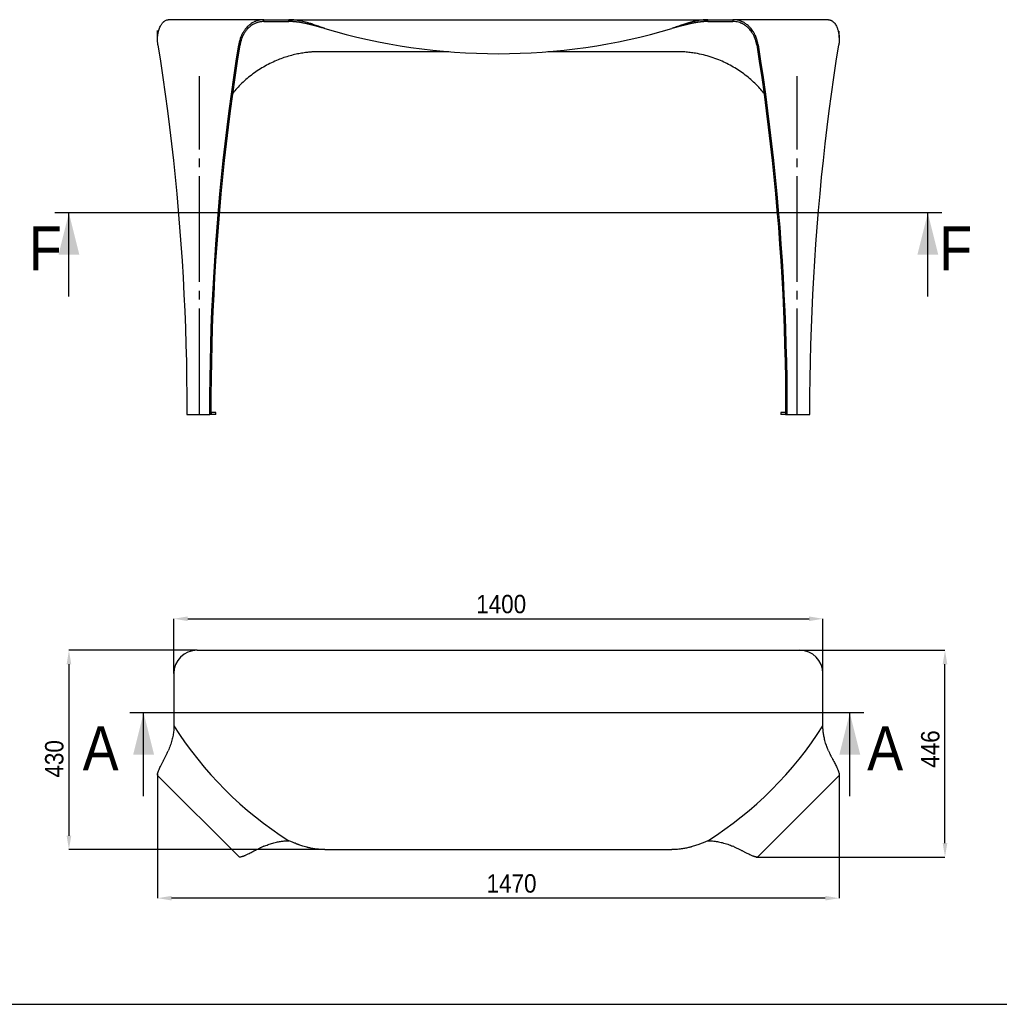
# Model space of a CAD drawing. Header units: millimetres. Extents: x 140 to 6290, y 235 to 4540.
# Tile 2 of 4: x 1337 to 3450, y 235 to 2359. Entities that reach past the tile are written whole.
import ezdxf

# ---------------------------------------------------------------- set-up
doc = ezdxf.new("R2010")
doc.units = ezdxf.units.MM
doc.header["$LTSCALE"] = 15
doc.header["$PDSIZE"] = -1
doc.linetypes.add('SLD-Centro', pattern=[19.05, 15.24, -1.27, 1.27, -1.27])
doc.linetypes.add('SLD-Solido', pattern=[0])
for name, color, linetype in [('PIEGHE', 6, 'SLD-Centro'), ('QUOTE', 1, 'SLD-Solido'), ('SCHIZZI', 9, 'Continuous'), ('SEZIONI', 9, 'SLD-Solido')]:
    doc.layers.add(name, color=color, linetype=linetype)
doc.styles.add('SLDTEXTSTYLE0', font='GOTHIC.TTF', dxfattribs={"width": 0.913})
doc.dimstyles.new('SLDDIMSTYLE0', dxfattribs={"dimtxt": 39.6875, "dimasz": 30, "dimexe": 0, "dimexo": 0.0625, "dimgap": 9.921875, "dimtad": 1, "dimdec": 1, "dimrnd": 1e-09, "dimzin": 12, "dimdsep": 46, "dimtxsty": 'SLDTEXTSTYLE0', "dimsah": 1, "dimcen": 0.09, "dimadec": 0, "dimazin": 3, "dimtfac": 1, "dimtdec": 1, "dimtofl": 0, "dimtmove": 0, "dimatfit": 3, "dimfxl": 1, "dimfrac": 2, "dimtolj": 1, "dimtzin": 12, "dimarcsym": 0})

# ---------------------------------------------------------------- blocks, each defined once
blk = doc.blocks.new('_D')
at = {"layer": 'Defpoints', "color": 0, "transparency": 16777216}
for p in [(1719.5, 998.8), (1443.3, 568.8), (1995.2, 568.8)]:
    blk.add_point(p, dxfattribs=at)
at = {"layer": 'QUOTE', "color": 0, "lineweight": -2, "transparency": 16777216}
for p, q in [((1719.4, 998.8), (1443.3, 998.8)), ((1443.3, 968.8), (1443.3, 598.8)), ((1995.2, 568.8), (1443.3, 568.8))]:
    blk.add_line(p, q, dxfattribs=at)
at = {"layer": 'QUOTE', "color": 0, "transparency": 16777216}
for points in [[(1438.3, 968.8), (1448.3, 968.8), (1443.3, 998.8)], [(1438.3, 598.8), (1448.3, 598.8), (1443.3, 568.8)]]:
    blk.add_solid(points, dxfattribs=at)
at = {"layer": 'QUOTE', "color": 0, "transparency": 16777216, "insert": (1391.7, 764.6), "char_height": 39.69, "attachment_point": 2, "rotation": 90, "style": 'SLDTEXTSTYLE0'}
blk.add_mtext('\\A1;430', dxfattribs=at)
blk = doc.blocks.new('_D_1')
at = {"layer": 'Defpoints', "color": 0, "transparency": 16777216}
for p in [(3019.5, 998.8), (3332.7, 998.8), (2925.5, 552.8)]:
    blk.add_point(p, dxfattribs=at)
at = {"layer": 'QUOTE', "color": 0, "lineweight": -2, "transparency": 16777216}
for p, q in [((3019.5, 998.8), (3332.7, 998.8)), ((3332.7, 582.8), (3332.7, 968.8)), ((2925.6, 552.8), (3332.7, 552.8))]:
    blk.add_line(p, q, dxfattribs=at)
at = {"layer": 'QUOTE', "color": 0, "transparency": 16777216}
for points in [[(3327.7, 968.8), (3337.7, 968.8), (3332.7, 998.8)], [(3327.7, 582.8), (3337.7, 582.8), (3332.7, 552.8)]]:
    blk.add_solid(points, dxfattribs=at)
at = {"layer": 'QUOTE', "color": 0, "transparency": 16777216, "insert": (3281.1, 785.7), "char_height": 39.69, "attachment_point": 2, "rotation": 90, "style": 'SLDTEXTSTYLE0'}
blk.add_mtext('\\A1;446', dxfattribs=at)
blk = doc.blocks.new('_D_2')
at = {"layer": 'Defpoints', "color": 0, "transparency": 16777216}
for p in [(1634.5, 731.8), (3104.5, 731.8), (1634.5, 464)]:
    blk.add_point(p, dxfattribs=at)
at = {"layer": 'QUOTE', "color": 0, "lineweight": -2, "transparency": 16777216}
for p, q in [((1634.5, 731.8), (1634.5, 464)), ((3104.5, 731.8), (3104.5, 464)), ((3074.5, 464), (1664.5, 464))]:
    blk.add_line(p, q, dxfattribs=at)
at = {"layer": 'QUOTE', "color": 0, "transparency": 16777216}
for points in [[(1664.5, 469), (1664.5, 459), (1634.5, 464)], [(3074.5, 469), (3074.5, 459), (3104.5, 464)]]:
    blk.add_solid(points, dxfattribs=at)
at = {"layer": 'QUOTE', "color": 0, "transparency": 16777216, "insert": (2397.8, 515.7), "char_height": 39.69, "attachment_point": 2, "style": 'SLDTEXTSTYLE0'}
blk.add_mtext('\\A1;1470', dxfattribs=at)
blk = doc.blocks.new('_D_3')
at = {"layer": 'Defpoints', "color": 0, "transparency": 16777216}
for p in [(3069.5, 1066.9), (1669.5, 948.8), (3069.5, 948.8)]:
    blk.add_point(p, dxfattribs=at)
at = {"layer": 'QUOTE', "color": 0, "lineweight": -2, "transparency": 16777216}
for p, q in [((1669.5, 948.9), (1669.5, 1066.9)), ((1699.5, 1066.9), (3039.5, 1066.9)), ((3069.5, 948.9), (3069.5, 1066.9))]:
    blk.add_line(p, q, dxfattribs=at)
at = {"layer": 'QUOTE', "color": 0, "transparency": 16777216}
for points in [[(1699.5, 1071.9), (1699.5, 1061.9), (1669.5, 1066.9)], [(3039.5, 1071.9), (3039.5, 1061.9), (3069.5, 1066.9)]]:
    blk.add_solid(points, dxfattribs=at)
at = {"layer": 'QUOTE', "color": 0, "transparency": 16777216, "insert": (2375.5, 1118.5), "char_height": 39.69, "attachment_point": 2, "style": 'SLDTEXTSTYLE0'}
blk.add_mtext('\\A1;1400', dxfattribs=at)

msp = doc.modelspace()

# ---------------------------------------------------------------- linework, layer by layer
for p, q in [((1863.59, 2359.5), (1657.55, 2359.5)), ((1863.59, 2355.5), (1863.59, 2359.5)), ((1917.68, 2355.5), (1917.68, 2359.5)), ((1917.68, 2355.5), (1917.68, 2359.5)), ((1917.68, 2359.5), (2821.29, 2359.5)), ((2821.29, 2355.5), (2821.29, 2359.5)), ((2821.29, 2355.5), (2821.29, 2359.5)), ((3081.41, 2359.5), (2875.38, 2359.5)), ((2875.38, 2359.5), (2875.38, 2355.5)), ((2262.63, 2290.5), (1985.34, 2290.5)), ((2753.63, 2290.5), (2476.34, 2290.5)), ((1697.64, 1512.81), (1697.64, 1507.81)), ((1747.13, 1507.81), (1747.13, 1512.81)), ((1749.96, 1507.81), (1749.96, 1512.81)), ((1749.96, 1511.81), (1749.96, 1507.81)), ((1760.07, 1511.81), (1749.96, 1511.81)), ((1760.07, 1507.81), (1760.07, 1511.81)), ((2978.89, 1511.81), (2978.89, 1507.81)), ((2989, 1511.81), (2978.89, 1511.81)), ((2989, 1512.81), (2989, 1507.81)), ((2989, 1511.81), (2989, 1507.81)), ((2991.83, 1512.81), (2991.83, 1507.81)), ((3041.33, 1507.81), (3041.33, 1512.81)), ((1697.64, 1507.81), (1747.13, 1507.81)), ((1749.96, 1507.81), (1747.13, 1507.81)), ((1760.07, 1507.81), (1749.96, 1507.81)), ((2989, 1507.81), (2978.89, 1507.81)), ((2989, 1507.81), (2991.83, 1507.81)), ((2991.83, 1507.81), (3041.33, 1507.81)), ((1719.48, 998.85), (3019.48, 998.85)), ((1669.48, 948.85), (1669.48, 836.04)), ((3069.48, 836.04), (3069.48, 948.85)), ((1809.5, 553.63), (1635.27, 727.87)), ((3103.7, 727.87), (2929.46, 553.63)), ((1995.23, 568.85), (2743.73, 568.85))]:
    msp.add_line(p, q)
at = {"flags": 128}
for points in [[(1635.27, 2305.5), (1640.79, 2270.02), (1646.06, 2234.46), (1651.07, 2198.83), (1655.83, 2163.13), (1660.34, 2127.37), (1664.59, 2091.54), (1668.58, 2055.66), (1672.32, 2019.72), (1675.8, 1983.72), (1679.03, 1947.68), (1682, 1911.6), (1684.71, 1875.48), (1687.16, 1839.31), (1689.36, 1803.12), (1691.3, 1766.9), (1692.98, 1730.65), (1694.4, 1694.37), (1695.57, 1658.08), (1696.47, 1621.78), (1697.12, 1585.46), (1697.51, 1549.14), (1697.64, 1512.81)], [(1747.13, 1512.81), (1747.26, 1549.14), (1747.65, 1585.46), (1748.3, 1621.78), (1749.2, 1658.08), (1750.37, 1694.37), (1751.79, 1730.65), (1753.47, 1766.9), (1755.41, 1803.12), (1757.61, 1839.31), (1760.06, 1875.48), (1762.77, 1911.6), (1765.74, 1947.68), (1768.97, 1983.72), (1772.45, 2019.72), (1776.19, 2055.66), (1780.19, 2091.54), (1784.44, 2127.37), (1788.94, 2163.13), (1793.7, 2198.83), (1798.72, 2234.46), (1803.98, 2270.02), (1809.5, 2305.5)], [(1749.96, 1512.81), (1750.09, 1549.14), (1750.48, 1585.46), (1751.13, 1621.78), (1752.03, 1658.08), (1753.2, 1694.37), (1754.62, 1730.65), (1756.3, 1766.9), (1758.24, 1803.12), (1760.44, 1839.31), (1762.89, 1875.48), (1765.6, 1911.6), (1768.57, 1947.68), (1771.8, 1983.72), (1775.28, 2019.72), (1779.02, 2055.66), (1783.01, 2091.54), (1787.27, 2127.37), (1791.77, 2163.13), (1796.53, 2198.83), (1801.54, 2234.46), (1806.81, 2270.02), (1812.33, 2305.5)], [(2926.63, 2305.5), (2932.15, 2270.02), (2937.42, 2234.46), (2942.44, 2198.83), (2947.2, 2163.13), (2951.7, 2127.37), (2955.95, 2091.54), (2959.95, 2055.66), (2963.68, 2019.72), (2967.17, 1983.72), (2970.39, 1947.68), (2973.36, 1911.6), (2976.07, 1875.48), (2978.53, 1839.31), (2980.73, 1803.12), (2982.67, 1766.9), (2984.35, 1730.65), (2985.77, 1694.37), (2986.93, 1658.08), (2987.84, 1621.78), (2988.49, 1585.46), (2988.87, 1549.14), (2989, 1512.81)], [(2929.46, 2305.5), (2934.98, 2270.02), (2940.25, 2234.46), (2945.26, 2198.83), (2950.02, 2163.13), (2954.53, 2127.37), (2958.78, 2091.54), (2962.77, 2055.66), (2966.51, 2019.72), (2970, 1983.72), (2973.22, 1947.68), (2976.19, 1911.6), (2978.9, 1875.48), (2981.36, 1839.31), (2983.55, 1803.12), (2985.49, 1766.9), (2987.17, 1730.65), (2988.6, 1694.37), (2989.76, 1658.08), (2990.67, 1621.78), (2991.31, 1585.46), (2991.7, 1549.14), (2991.83, 1512.81)], [(3041.33, 1512.81), (3041.46, 1549.14), (3041.85, 1585.46), (3042.49, 1621.78), (3043.4, 1658.08), (3044.56, 1694.37), (3045.99, 1730.65), (3047.67, 1766.9), (3049.61, 1803.12), (3051.8, 1839.31), (3054.26, 1875.48), (3056.97, 1911.6), (3059.94, 1947.68), (3063.16, 1983.72), (3066.65, 2019.72), (3070.39, 2055.66), (3074.38, 2091.54), (3078.63, 2127.37), (3083.14, 2163.13), (3087.9, 2198.83), (3092.91, 2234.46), (3098.18, 2270.02), (3103.7, 2305.5)]]:
    msp.add_lwpolyline(points, dxfattribs=at)
for centre, radius, start, end in [((2369.48, 3601.95), 1315.8, 253.47538, 286.52462), ((1719.48, 948.85), 50, 90, 180), ((3019.48, 948.85), 50, 0, 90), ((2345.49, 1263.85), 800, 212.32767, 237.67233), ((2393.48, 1263.85), 800, 302.32767, 327.67233)]:
    msp.add_arc(centre, radius, start, end)
for points, knots in [([(1640.41, 2345.51), (1640.9, 2346.44), (1641.85, 2348.23), (1643.37, 2350.49), (1644.82, 2352.35), (1646.18, 2353.83), (1647.41, 2355.01), (1649.18, 2356.48), (1651.56, 2358.03), (1654.6, 2359.27), (1656.56, 2359.42), (1657.55, 2359.5)], [0, 0, 0, 0, 0.10663203, 0.2039899, 0.29207332, 0.37088239, 0.44041778, 0.50068097, 0.66507499, 0.83148406, 1, 1, 1, 1]), ([(1863.59, 2359.5), (1862.62, 2359.48), (1860.81, 2359.45), (1858.29, 2359.23), (1856.15, 2358.95), (1854.17, 2358.61), (1852.18, 2358.18), (1850.02, 2357.61), (1847.71, 2356.87), (1845.05, 2355.86), (1841.88, 2354.41), (1838.09, 2352.29), (1833.8, 2349.38), (1830.96, 2346.86), (1829.45, 2345.51)], [0, 0, 0, 0, 0.0767282, 0.1438813, 0.2014615, 0.2494729, 0.3048278, 0.3649592, 0.4298723, 0.499571, 0.5939062, 0.7087571, 0.844123, 1, 1, 1, 1]), ([(1863.59, 2359.5), (1866.7, 2359.5), (1873.05, 2359.5), (1882.97, 2359.5), (1892.51, 2359.5), (1901.46, 2359.5), (1909.61, 2359.5), (1915.01, 2359.5), (1917.68, 2359.5)], [0, 0, 0, 0, 0.1809061, 0.368371, 0.5595937, 0.7094733, 0.8568296, 1, 1, 1, 1]), ([(1995.23, 2340.5), (1991.37, 2341.85), (1987.66, 2343.15), (1980.56, 2345.63), (1977.16, 2346.81), (1970.67, 2348.99), (1967.57, 2350), (1963.17, 2351.39), (1961.74, 2351.83), (1959.65, 2352.45), (1958.97, 2352.66), (1957.95, 2352.95), (1957.62, 2353.05), (1957.12, 2353.2), (1956.95, 2353.24), (1956.7, 2353.32), (1956.62, 2353.34), (1956.5, 2353.37), (1956.46, 2353.39), (1956.39, 2353.4), (1956.37, 2353.41), (1956.34, 2353.42), (1956.33, 2353.42), (1956.32, 2353.43), (1956.31, 2353.43), (1956.3, 2353.43), (1956.3, 2353.43), (1952.28, 2354.58), (1948.66, 2355.48), (1943.82, 2356.55), (1942.31, 2356.86), (1940.19, 2357.27), (1939.5, 2357.39), (1938.52, 2357.57), (1938.19, 2357.62), (1937.72, 2357.7), (1937.56, 2357.73), (1937.33, 2357.77), (1937.25, 2357.78), (1937.13, 2357.8), (1937.1, 2357.81), (1937.04, 2357.82), (1937.02, 2357.82), (1936.99, 2357.82), (1936.98, 2357.83), (1936.97, 2357.83), (1936.96, 2357.83), (1936.95, 2357.83), (1936.94, 2357.83), (1936.54, 2357.9), (1935.84, 2358.01), (1933.83, 2358.32), (1932.53, 2358.51), (1929.32, 2358.89), (1927.41, 2359.08), (1923, 2359.39), (1920.49, 2359.5), (1917.68, 2359.5)], [0, 0, 0, 0, 0.125, 0.125, 0.25, 0.25, 0.375, 0.375, 0.4375, 0.4375, 0.46875, 0.46875, 0.484375, 0.484375, 0.4921875, 0.4921875, 0.4960938, 0.4960938, 0.4980469, 0.4980469, 0.4990234, 0.4990234, 0.4995117, 0.4995117, 0.4997559, 0.4997559, 0.5, 0.5, 0.625, 0.625, 0.6875, 0.6875, 0.71875, 0.71875, 0.734375, 0.734375, 0.7421875, 0.7421875, 0.7460938, 0.7460938, 0.7480469, 0.7480469, 0.7490234, 0.7490234, 0.7495117, 0.7495117, 0.7497559, 0.7497559, 0.75, 0.75, 0.8125, 0.8125, 0.875, 0.875, 0.9375, 0.9375, 1, 1, 1, 1]), ([(2821.29, 2359.5), (2814.71, 2359.5), (2808.2, 2358.88), (2798.55, 2357.27), (2795.35, 2356.62), (2790.58, 2355.5), (2788.99, 2355.11), (2786.62, 2354.49), (2785.83, 2354.28), (2784.65, 2353.96), (2784.25, 2353.85), (2783.66, 2353.68), (2783.47, 2353.63), (2783.17, 2353.54), (2783.07, 2353.52), (2782.93, 2353.47), (2782.88, 2353.46), (2782.8, 2353.44), (2782.78, 2353.43), (2782.74, 2353.42), (2782.73, 2353.42), (2782.7, 2353.41), (2782.69, 2353.41), (2780.52, 2352.79), (2778.09, 2352.07), (2772.68, 2350.4), (2769.71, 2349.45), (2763.22, 2347.3), (2759.7, 2346.1), (2752.12, 2343.46), (2748.06, 2342.02), (2743.73, 2340.5)], [0, 0, 0, 0, 0.25, 0.25, 0.375, 0.375, 0.4375, 0.4375, 0.46875, 0.46875, 0.484375, 0.484375, 0.4921875, 0.4921875, 0.4960938, 0.4960938, 0.4980469, 0.4980469, 0.4990234, 0.4990234, 0.4995117, 0.4995117, 0.5, 0.5, 0.625, 0.625, 0.75, 0.75, 0.875, 0.875, 1, 1, 1, 1]), ([(2821.29, 2359.5), (2824.69, 2359.5), (2831.62, 2359.5), (2842.01, 2359.5), (2852.96, 2359.5), (2864.16, 2359.5), (2871.69, 2359.5), (2875.38, 2359.5)], [0, 0, 0, 0, 0.18298577, 0.3720605, 0.56350278, 0.78610281, 1, 1, 1, 1]), ([(2909.52, 2345.51), (2908.49, 2346.44), (2906.52, 2348.23), (2903.52, 2350.49), (2900.72, 2352.35), (2898.13, 2353.83), (2895.8, 2355.01), (2892.44, 2356.48), (2887.81, 2358.03), (2881.7, 2359.27), (2877.5, 2359.42), (2875.38, 2359.5)], [0, 0, 0, 0, 0.106632, 0.2039899, 0.2920733, 0.3708824, 0.4404178, 0.500681, 0.665075, 0.8314841, 1, 1, 1, 1]), ([(3081.41, 2359.5), (3081.86, 2359.48), (3082.7, 2359.45), (3083.88, 2359.23), (3084.9, 2358.95), (3085.87, 2358.61), (3086.87, 2358.18), (3087.98, 2357.61), (3089.17, 2356.87), (3090.57, 2355.86), (3092.24, 2354.41), (3094.23, 2352.29), (3096.45, 2349.38), (3097.82, 2346.86), (3098.56, 2345.51)], [0, 0, 0, 0, 0.0767282, 0.1438813, 0.2014615, 0.2494729, 0.3048278, 0.3649592, 0.4298723, 0.499571, 0.5939062, 0.7087571, 0.844123, 1, 1, 1, 1]), ([(1634.46, 2320.87), (1634.56, 2322.34), (1634.72, 2324.94), (1635.17, 2328.21), (1635.61, 2330.82), (1636.18, 2333.64), (1637.07, 2337.14), (1638.46, 2341.37), (1639.72, 2344.06), (1640.41, 2345.51)], [0, 0, 0, 0, 0.157428, 0.2763829, 0.3614363, 0.4544111, 0.6053944, 0.7872605, 1, 1, 1, 1]), ([(1829.45, 2345.51), (1828.36, 2344.43), (1826.35, 2342.43), (1823.79, 2339.38), (1821.79, 2336.72), (1820.17, 2334.33), (1818.64, 2331.86), (1817, 2328.89), (1815.17, 2325.18), (1814.06, 2322.38), (1813.47, 2320.87)], [0, 0, 0, 0, 0.1595244, 0.2958314, 0.4089168, 0.4987779, 0.5881578, 0.7014898, 0.838772, 1, 1, 1, 1]), ([(1831.35, 2342.54), (1830.32, 2341.55), (1828.42, 2339.69), (1826, 2336.87), (1824.1, 2334.41), (1822.56, 2332.19), (1821.11, 2329.91), (1819.55, 2327.16), (1817.81, 2323.72), (1816.75, 2321.13), (1816.18, 2319.73)], [0, 0, 0, 0, 0.1596109, 0.2959807, 0.4091052, 0.498982, 0.588352, 0.7016464, 0.8388637, 1, 1, 1, 1]), ([(1863.59, 2355.5), (1862.67, 2355.48), (1860.96, 2355.45), (1858.58, 2355.25), (1856.55, 2354.99), (1854.68, 2354.68), (1852.81, 2354.28), (1850.76, 2353.75), (1848.59, 2353.06), (1846.08, 2352.13), (1843.08, 2350.79), (1839.51, 2348.83), (1835.46, 2346.13), (1832.78, 2343.79), (1831.35, 2342.54)], [0, 0, 0, 0, 0.0769383, 0.1442552, 0.2019533, 0.2500373, 0.3054412, 0.3655969, 0.4305102, 0.5001857, 0.5944515, 0.7091763, 0.8443603, 1, 1, 1, 1]), ([(1863.59, 2355.5), (1866.7, 2355.5), (1873.05, 2355.5), (1882.97, 2355.5), (1892.51, 2355.5), (1901.46, 2355.5), (1909.61, 2355.5), (1915.01, 2355.5), (1917.68, 2355.5)], [0, 0, 0, 0, 0.1809061, 0.368371, 0.5595937, 0.7094733, 0.8568296, 1, 1, 1, 1]), ([(1995.23, 2340.5), (1994.79, 2340.62), (1993.92, 2340.86), (1992.61, 2341.22), (1991.32, 2341.58), (1990.04, 2341.93), (1988.77, 2342.29), (1987.51, 2342.63), (1986.26, 2342.98), (1985.03, 2343.32), (1983.81, 2343.66), (1982.6, 2343.99), (1981.4, 2344.32), (1980.22, 2344.64), (1979.04, 2344.96), (1977.88, 2345.28), (1976.73, 2345.59), (1975.6, 2345.89), (1974.47, 2346.19), (1973.36, 2346.49), (1972.26, 2346.78), (1971.17, 2347.06), (1970.09, 2347.34), (1969.03, 2347.62), (1967.98, 2347.89), (1966.94, 2348.15), (1965.91, 2348.41), (1964.89, 2348.67), (1963.89, 2348.92), (1962.9, 2349.16), (1961.92, 2349.4), (1960.95, 2349.63), (1960, 2349.86), (1959.05, 2350.08), (1958.12, 2350.29), (1957.2, 2350.5), (1955.3, 2350.93), (1952.5, 2351.54), (1948.88, 2352.27), (1945.52, 2352.88), (1942.43, 2353.4), (1939.6, 2353.83), (1937.65, 2354.09), (1936.43, 2354.25), (1935.8, 2354.33), (1935.01, 2354.43), (1934.04, 2354.54), (1932.9, 2354.67), (1931.59, 2354.8), (1930.1, 2354.94), (1928.45, 2355.08), (1926.63, 2355.21), (1924.63, 2355.33), (1922.47, 2355.42), (1920.13, 2355.48), (1918.51, 2355.49), (1917.68, 2355.5)], [0, 0, 0, 0, 0.0168693, 0.0335865, 0.0501516, 0.0665647, 0.0828257, 0.0989346, 0.1148914, 0.1306962, 0.146349, 0.1618497, 0.1771984, 0.1923951, 0.2074397, 0.2223324, 0.237073, 0.2516617, 0.2660983, 0.280383, 0.2945158, 0.3084965, 0.3223254, 0.3360022, 0.3495272, 0.3629003, 0.3761214, 0.3891906, 0.402108, 0.4148735, 0.4274871, 0.4399489, 0.4522589, 0.4644171, 0.4764234, 0.488278, 0.4999808, 0.5500627, 0.5967718, 0.6401078, 0.680071, 0.7166614, 0.7498789, 0.7557749, 0.7638948, 0.7742388, 0.7868068, 0.8015988, 0.8186148, 0.8378549, 0.859319, 0.8830072, 0.9089194, 0.9370556, 0.9674158, 1, 1, 1, 1]), ([(2821.29, 2355.5), (2820.91, 2355.5), (2820.16, 2355.49), (2819.04, 2355.48), (2817.91, 2355.46), (2816.79, 2355.42), (2815.67, 2355.38), (2814.55, 2355.33), (2813.43, 2355.27), (2812.31, 2355.21), (2811.2, 2355.13), (2810.08, 2355.05), (2808.97, 2354.95), (2807.86, 2354.85), (2806.75, 2354.74), (2805.64, 2354.63), (2804.53, 2354.5), (2803.43, 2354.37), (2802.32, 2354.23), (2801.22, 2354.09), (2800.12, 2353.94), (2799.02, 2353.78), (2797.92, 2353.61), (2796.82, 2353.44), (2795.72, 2353.26), (2794.63, 2353.08), (2793.54, 2352.88), (2792.44, 2352.69), (2791.35, 2352.49), (2790.26, 2352.28), (2789.18, 2352.07), (2788.09, 2351.85), (2787.01, 2351.62), (2785.92, 2351.4), (2784.84, 2351.16), (2783.76, 2350.93), (2782.55, 2350.66), (2781.17, 2350.35), (2779.61, 2349.99), (2777.97, 2349.6), (2776.25, 2349.19), (2774.45, 2348.75), (2772.57, 2348.28), (2770.6, 2347.79), (2768.56, 2347.26), (2766.44, 2346.71), (2764.23, 2346.13), (2761.95, 2345.52), (2759.58, 2344.88), (2757.14, 2344.22), (2754.61, 2343.52), (2752.01, 2342.8), (2749.32, 2342.05), (2746.55, 2341.28), (2744.68, 2340.76), (2743.73, 2340.5)], [0, 0, 0, 0, 0.0146508, 0.0292802, 0.0438882, 0.0584748, 0.0730399, 0.0875836, 0.102106, 0.1166069, 0.1310865, 0.1455447, 0.1599815, 0.174397, 0.1887911, 0.2031638, 0.2175152, 0.2318453, 0.246154, 0.2604414, 0.2747075, 0.2889522, 0.3031757, 0.3173778, 0.3315587, 0.3457183, 0.3598566, 0.3739736, 0.3880693, 0.4021438, 0.4161971, 0.4302291, 0.4442399, 0.4582294, 0.4721977, 0.4861448, 0.5000707, 0.5191572, 0.5392653, 0.5603951, 0.5825468, 0.6057205, 0.6299161, 0.6551338, 0.6813737, 0.7086358, 0.7369201, 0.7662267, 0.7965557, 0.827907, 0.8602807, 0.8936768, 0.9280954, 0.9635364, 1, 1, 1, 1]), ([(2821.29, 2355.5), (2824.69, 2355.5), (2831.62, 2355.5), (2842.01, 2355.5), (2852.96, 2355.5), (2864.16, 2355.5), (2871.69, 2355.5), (2875.38, 2355.5)], [0, 0, 0, 0, 0.1829858, 0.3720605, 0.5635028, 0.7861028, 1, 1, 1, 1]), ([(2907.62, 2342.54), (2906.65, 2343.41), (2904.78, 2345.06), (2901.95, 2347.16), (2899.31, 2348.88), (2896.87, 2350.25), (2894.66, 2351.34), (2891.49, 2352.71), (2887.13, 2354.14), (2881.35, 2355.28), (2877.38, 2355.42), (2875.38, 2355.5)], [0, 0, 0, 0, 0.1064671, 0.2036847, 0.2916529, 0.3703717, 0.4398422, 0.5000661, 0.6644732, 0.8310832, 1, 1, 1, 1]), ([(2922.79, 2319.73), (2922.23, 2321.1), (2921.25, 2323.5), (2919.75, 2326.53), (2918.42, 2328.95), (2916.83, 2331.56), (2914.6, 2334.8), (2911.49, 2338.71), (2908.98, 2341.2), (2907.62, 2342.54)], [0, 0, 0, 0, 0.1573303, 0.2762232, 0.3612491, 0.4542194, 0.605229, 0.7871588, 1, 1, 1, 1]), ([(2925.5, 2320.87), (2924.92, 2322.34), (2923.89, 2324.94), (2922.32, 2328.21), (2920.92, 2330.82), (2919.25, 2333.64), (2916.9, 2337.14), (2913.62, 2341.37), (2910.96, 2344.06), (2909.52, 2345.51)], [0, 0, 0, 0, 0.157428, 0.2763829, 0.3614363, 0.4544111, 0.6053944, 0.7872605, 1, 1, 1, 1]), ([(3098.56, 2345.51), (3099.08, 2344.43), (3100.03, 2342.43), (3101.15, 2339.38), (3101.98, 2336.72), (3102.6, 2334.33), (3103.16, 2331.86), (3103.71, 2328.89), (3104.23, 2325.18), (3104.41, 2322.38), (3104.5, 2320.87)], [0, 0, 0, 0, 0.1595244, 0.2958314, 0.4089168, 0.4987779, 0.5881578, 0.7014898, 0.838772, 1, 1, 1, 1]), ([(1985.34, 2290.5), (1983.9, 2290.48), (1981.41, 2290.45), (1977.79, 2290.39), (1974.41, 2290.27), (1970.86, 2290.08), (1967.19, 2289.83), (1963.47, 2289.52), (1959.76, 2289.16), (1953.51, 2288.45), (1944.7, 2287.18), (1932.67, 2284.85), (1920.08, 2281.73), (1906.99, 2277.69), (1893.56, 2272.7), (1879.88, 2266.67), (1866.06, 2259.48), (1852.73, 2251.42), (1839.93, 2242.53), (1827.73, 2232.84), (1816.19, 2222.36), (1805.85, 2211.85), (1799.73, 2204.52), (1796.95, 2201.18)], [0, 0, 0, 0, 0.02000543, 0.03466571, 0.05038507, 0.06707103, 0.08416786, 0.1016797, 0.11898262, 0.13597803, 0.18937825, 0.24286311, 0.30642871, 0.36993513, 0.43358328, 0.50590309, 0.57807118, 0.65038233, 0.72271073, 0.79488741, 0.86720719, 0.93954475, 1, 1, 1, 1]), ([(2941.98, 2201.22), (2939.21, 2204.55), (2933.11, 2211.86), (2922.77, 2222.36), (2911.24, 2232.84), (2899.03, 2242.53), (2886.24, 2251.42), (2872.91, 2259.48), (2859.09, 2266.67), (2844.27, 2273.2), (2828.45, 2278.94), (2811.67, 2283.7), (2796.52, 2286.84), (2783.13, 2288.8), (2773.96, 2289.69), (2767.33, 2290.13), (2763.15, 2290.32), (2758.65, 2290.43), (2755.43, 2290.47), (2753.63, 2290.5)], [0, 0, 0, 0, 0.06021845, 0.13256669, 0.20491802, 0.27711576, 0.34945483, 0.42179727, 0.49398642, 0.56631716, 0.6473188, 0.72816652, 0.80915931, 0.8625738, 0.91666495, 0.93737051, 0.95503159, 0.97495245, 1, 1, 1, 1]), ([(1669.48, 836.04), (1669.45, 832.64), (1669.38, 825.71), (1667.86, 815.32), (1665.43, 804.37), (1662.07, 793.17), (1659.04, 785.64), (1657.55, 781.95)], [0, 0, 0, 0, 0.1829858, 0.3720605, 0.5635028, 0.7861028, 1, 1, 1, 1]), ([(3081.41, 781.95), (3080.15, 785.07), (3077.57, 791.41), (3074.41, 801.34), (3072, 810.87), (3070.42, 819.82), (3069.5, 827.97), (3069.49, 833.38), (3069.48, 836.04)], [0, 0, 0, 0, 0.1809061, 0.368371, 0.5595937, 0.7094733, 0.8568296, 1, 1, 1, 1]), ([(1640.41, 747.81), (1640.9, 748.84), (1641.85, 750.81), (1643.37, 753.81), (1644.82, 756.61), (1646.18, 759.2), (1647.41, 761.53), (1649.18, 764.89), (1651.56, 769.52), (1654.6, 775.63), (1656.56, 779.83), (1657.55, 781.95)], [0, 0, 0, 0, 0.10663203, 0.2039899, 0.29207332, 0.37088239, 0.44041778, 0.50068097, 0.66507499, 0.83148406, 1, 1, 1, 1]), ([(3081.41, 781.95), (3081.86, 780.98), (3082.7, 779.18), (3083.88, 776.66), (3084.9, 774.51), (3085.87, 772.53), (3086.87, 770.55), (3087.98, 768.38), (3089.17, 766.08), (3090.57, 763.41), (3092.24, 760.24), (3094.23, 756.45), (3096.45, 752.16), (3097.82, 749.33), (3098.56, 747.81)], [0, 0, 0, 0, 0.07672817, 0.14388126, 0.20146148, 0.24947287, 0.30482779, 0.36495924, 0.42987232, 0.49957102, 0.59390621, 0.70875707, 0.844123, 1, 1, 1, 1]), ([(1634.46, 731.83), (1634.56, 732.41), (1634.72, 733.43), (1635.17, 735.01), (1635.61, 736.41), (1636.18, 738.08), (1637.07, 740.43), (1638.46, 743.71), (1639.72, 746.37), (1640.41, 747.81)], [0, 0, 0, 0, 0.15742796, 0.27638294, 0.36143631, 0.45441107, 0.60539444, 0.7872605, 1, 1, 1, 1]), ([(3098.56, 747.81), (3099.08, 746.73), (3100.03, 744.72), (3101.15, 742.16), (3101.98, 740.16), (3102.6, 738.53), (3103.16, 737), (3103.71, 735.36), (3104.23, 733.54), (3104.41, 732.43), (3104.5, 731.83)], [0, 0, 0, 0, 0.1595244, 0.2958314, 0.4089168, 0.4987779, 0.5881578, 0.7014898, 0.838772, 1, 1, 1, 1]), ([(1863.59, 575.92), (1862.62, 575.47), (1860.81, 574.63), (1858.29, 573.45), (1856.15, 572.43), (1854.17, 571.46), (1852.18, 570.46), (1850.02, 569.35), (1847.71, 568.15), (1845.05, 566.76), (1841.88, 565.09), (1838.09, 563.1), (1833.8, 560.88), (1830.96, 559.51), (1829.45, 558.77)], [0, 0, 0, 0, 0.0767282, 0.1438813, 0.2014615, 0.2494729, 0.3048278, 0.3649592, 0.4298723, 0.499571, 0.5939062, 0.7087571, 0.844123, 1, 1, 1, 1]), ([(1863.59, 575.92), (1866.7, 577.18), (1873.05, 579.76), (1882.97, 582.92), (1892.51, 585.33), (1901.46, 586.91), (1909.61, 587.83), (1915.01, 587.84), (1917.68, 587.85)], [0, 0, 0, 0, 0.1809061, 0.368371, 0.5595937, 0.7094733, 0.8568296, 1, 1, 1, 1]), ([(1995.23, 568.85), (1991.37, 568.85), (1987.66, 568.99), (1980.56, 569.51), (1977.16, 569.89), (1970.67, 570.81), (1967.57, 571.36), (1963.17, 572.27), (1961.74, 572.59), (1959.65, 573.08), (1958.97, 573.25), (1957.95, 573.5), (1957.62, 573.59), (1957.12, 573.71), (1956.95, 573.76), (1956.7, 573.82), (1956.62, 573.84), (1956.5, 573.88), (1956.46, 573.89), (1956.39, 573.9), (1956.37, 573.91), (1956.34, 573.92), (1956.33, 573.92), (1956.32, 573.92), (1956.31, 573.93), (1956.3, 573.93), (1956.3, 573.93), (1952.28, 574.99), (1948.66, 576.09), (1943.82, 577.66), (1942.31, 578.17), (1940.19, 578.91), (1939.5, 579.15), (1938.52, 579.5), (1938.19, 579.62), (1937.72, 579.79), (1937.56, 579.85), (1937.33, 579.93), (1937.25, 579.96), (1937.13, 580), (1937.1, 580.01), (1937.04, 580.04), (1937.02, 580.04), (1936.99, 580.05), (1936.98, 580.06), (1936.97, 580.06), (1936.96, 580.06), (1936.95, 580.07), (1936.94, 580.07), (1936.54, 580.22), (1935.84, 580.48), (1933.83, 581.25), (1932.53, 581.76), (1929.32, 583.03), (1927.41, 583.81), (1923, 585.62), (1920.49, 586.67), (1917.68, 587.85)], [0, 0, 0, 0, 0.125, 0.125, 0.25, 0.25, 0.375, 0.375, 0.4375, 0.4375, 0.46875, 0.46875, 0.484375, 0.484375, 0.4921875, 0.4921875, 0.4960938, 0.4960938, 0.4980469, 0.4980469, 0.4990234, 0.4990234, 0.4995117, 0.4995117, 0.4997559, 0.4997559, 0.5, 0.5, 0.625, 0.625, 0.6875, 0.6875, 0.71875, 0.71875, 0.734375, 0.734375, 0.7421875, 0.7421875, 0.7460938, 0.7460938, 0.7480469, 0.7480469, 0.7490234, 0.7490234, 0.7495117, 0.7495117, 0.7497559, 0.7497559, 0.75, 0.75, 0.8125, 0.8125, 0.875, 0.875, 0.9375, 0.9375, 1, 1, 1, 1]), ([(2821.29, 587.85), (2814.71, 585.07), (2808.2, 582.39), (2798.55, 578.82), (2795.35, 577.71), (2790.58, 576.18), (2788.99, 575.69), (2786.62, 574.99), (2785.83, 574.76), (2784.65, 574.44), (2784.25, 574.33), (2783.66, 574.17), (2783.47, 574.11), (2783.17, 574.03), (2783.07, 574.01), (2782.93, 573.97), (2782.88, 573.96), (2782.8, 573.94), (2782.78, 573.93), (2782.74, 573.92), (2782.73, 573.92), (2782.7, 573.91), (2782.69, 573.91), (2780.52, 573.33), (2778.09, 572.75), (2772.68, 571.6), (2769.71, 571.05), (2763.22, 570.07), (2759.7, 569.64), (2752.12, 569.03), (2748.06, 568.85), (2743.73, 568.85)], [0, 0, 0, 0, 0.25, 0.25, 0.375, 0.375, 0.4375, 0.4375, 0.46875, 0.46875, 0.484375, 0.484375, 0.4921875, 0.4921875, 0.4960938, 0.4960938, 0.4980469, 0.4980469, 0.4990234, 0.4990234, 0.4995117, 0.4995117, 0.5, 0.5, 0.625, 0.625, 0.75, 0.75, 0.875, 0.875, 1, 1, 1, 1]), ([(2821.29, 587.85), (2824.69, 587.81), (2831.62, 587.74), (2842.01, 586.22), (2852.96, 583.79), (2864.16, 580.43), (2871.69, 577.4), (2875.38, 575.92)], [0, 0, 0, 0, 0.1829858, 0.3720605, 0.5635028, 0.7861028, 1, 1, 1, 1]), ([(2909.52, 558.77), (2908.49, 559.27), (2906.52, 560.22), (2903.52, 561.73), (2900.72, 563.18), (2898.13, 564.54), (2895.8, 565.77), (2892.44, 567.54), (2887.81, 569.92), (2881.7, 572.96), (2877.5, 574.93), (2875.38, 575.92)], [0, 0, 0, 0, 0.106632, 0.2039899, 0.2920733, 0.3708824, 0.4404178, 0.500681, 0.665075, 0.8314841, 1, 1, 1, 1]), ([(1829.45, 558.77), (1828.36, 558.25), (1826.35, 557.29), (1823.79, 556.17), (1821.79, 555.35), (1820.17, 554.73), (1818.64, 554.17), (1817, 553.62), (1815.17, 553.1), (1814.06, 552.92), (1813.47, 552.83)], [0, 0, 0, 0, 0.1595244, 0.2958314, 0.4089168, 0.4987779, 0.5881578, 0.7014898, 0.838772, 1, 1, 1, 1]), ([(2925.5, 552.83), (2924.92, 552.92), (2923.89, 553.09), (2922.32, 553.53), (2920.92, 553.97), (2919.25, 554.54), (2916.9, 555.43), (2913.62, 556.82), (2910.96, 558.09), (2909.52, 558.77)], [0, 0, 0, 0, 0.157428, 0.2763829, 0.3614363, 0.4544111, 0.6053944, 0.7872605, 1, 1, 1, 1])]:
    msp.add_open_spline(points, degree=3, knots=knots)
for points in [[(1635.27, 2305.5), (1634.94, 2308.1), (1634.28, 2313.3), (1634.4, 2318.34), (1634.46, 2320.87)], [(1813.47, 2320.87), (1812.61, 2318.34), (1810.9, 2313.3), (1809.97, 2308.1), (1809.5, 2305.5)], [(1816.18, 2319.73), (1815.35, 2317.39), (1813.71, 2312.72), (1812.79, 2307.91), (1812.33, 2305.5)], [(2926.63, 2305.5), (2926.18, 2307.91), (2925.26, 2312.72), (2923.61, 2317.39), (2922.79, 2319.73)], [(2929.46, 2305.5), (2929, 2308.1), (2928.07, 2313.3), (2926.36, 2318.34), (2925.5, 2320.87)], [(3104.5, 2320.87), (3104.56, 2318.34), (3104.69, 2313.3), (3104.03, 2308.1), (3103.7, 2305.5)], [(1635.27, 727.87), (1634.94, 728.33), (1634.28, 729.26), (1634.4, 730.97), (1634.46, 731.83)], [(3104.5, 731.83), (3104.56, 730.97), (3104.69, 729.26), (3104.03, 728.33), (3103.7, 727.87)], [(1813.47, 552.83), (1812.61, 552.77), (1810.9, 552.64), (1809.97, 553.3), (1809.5, 553.63)], [(2929.46, 553.63), (2929, 553.3), (2928.07, 552.64), (2926.36, 552.77), (2925.5, 552.83)]]:
    msp.add_open_spline(points, degree=3)
at = {"layer": 'PIEGHE', "color": 6, "true_color": 0xff00ff}
for p, q in [((1634.39, 2318.88), (1634.39, 2336.51)), ((3104.5, 2320.87), (3104.5, 2334.65)), ((1725.21, 1507.81), (1725.21, 2237.81)), ((3013.75, 1507.81), (3013.75, 2237.81))]:
    msp.add_line(p, q, dxfattribs=at)
at = {"layer": 'SCHIZZI', "color": 7, "true_color": 0xffffff}
msp.add_line((140.2, 235.02), (6290.2, 235.02), dxfattribs=at)
at = {"layer": 'SEZIONI'}
for p, q in [((3325.77, 1942.46), (1413.19, 1942.46)), ((3157.43, 863.91), (1574.33, 863.91))]:
    msp.add_line(p, q, dxfattribs=at)
at = {"layer": 'SEZIONI', "linetype": 'SLD-Solido'}
for p, q in [((1443.19, 1762.46), (1443.19, 1942.46)), ((3295.77, 1762.46), (3295.77, 1942.46)), ((1604.33, 683.91), (1604.33, 863.91)), ((3127.43, 683.91), (3127.43, 863.91))]:
    msp.add_line(p, q, dxfattribs=at)
at = {"layer": 'SEZIONI'}
for points in [[(1443.19, 1942.46), (1420.69, 1852.46), (1465.69, 1852.46)], [(3295.77, 1942.46), (3273.27, 1852.46), (3318.27, 1852.46)], [(1604.33, 863.91), (1581.83, 773.91), (1626.83, 773.91)], [(3127.43, 863.91), (3104.93, 773.91), (3149.93, 773.91)]]:
    msp.add_solid(points, dxfattribs=at)

# ---------------------------------------------------------------- texts
at = {"layer": 'SEZIONI', "char_height": 95.25, "attachment_point": 1, "style": 'SLDTEXTSTYLE0'}
for s, insert in [('F', (1357.04, 1913.68)), ('F', (3320.39, 1913.68)), ('A', (1472.89, 835.14)), ('A', (3164.98, 835.14))]:
    msp.add_mtext(s, dxfattribs=dict(at, insert=insert))

# ---------------------------------------------------------------- dimensions: what is measured, and where the dimension line sits
at = {"layer": 'QUOTE'}
for base, p1, p2, picture, middle in [((3069.48, 1066.85), (1669.48, 948.85), (3069.48, 948.85), '_D_3', (2375.45, 1066.85)), ((1634.46, 464.05), (3104.5, 731.83), (1634.46, 731.83), '_D_2', (2397.76, 464.05))]:
    dim = msp.add_linear_dim(base=base, p1=p1, p2=p2, dimstyle='SLDDIMSTYLE0', dxfattribs=at)
    dim.commit()
    dim.dimension.update_dxf_attribs({"geometry": picture, "text_midpoint": middle, "dimtype": 160})
for base, p1, p2, picture, middle in [((1443.28, 568.85), (1719.48, 998.85), (1995.23, 568.85), '_D', (1443.28, 764.64)), ((3332.68, 998.85), (2925.5, 552.83), (3019.48, 998.85), '_D_1', (3332.68, 785.67))]:
    dim = msp.add_linear_dim(base=base, p1=p1, p2=p2, angle=90, dimstyle='SLDDIMSTYLE0', dxfattribs=at)
    dim.commit()
    dim.dimension.update_dxf_attribs({"geometry": picture, "text_midpoint": middle, "dimtype": 160})

doc.saveas('drawing.dxf')
